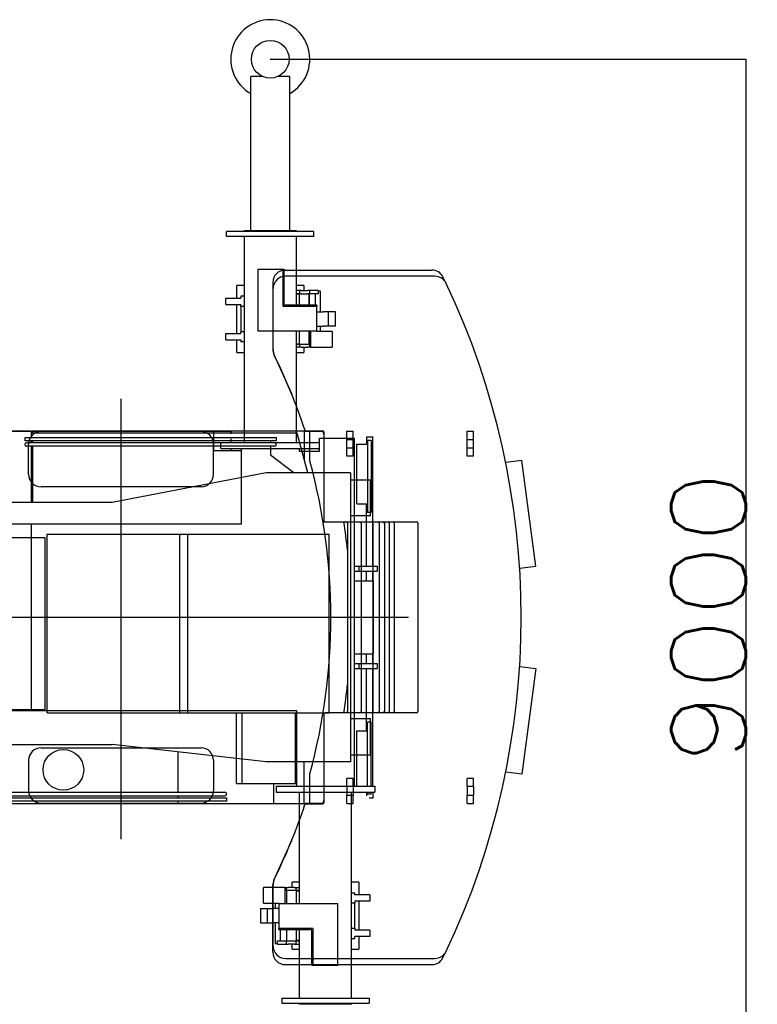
# Model space of a CAD drawing. Extents: x -5181 to 31991, y -2365 to 22251.
# Tile 36 of 39: x 11292 to 17237, y 14313 to 22251. Entities that reach past the tile are written whole.
import ezdxf

# ---------------------------------------------------------------- set-up
doc = ezdxf.new("R2010")
doc.units = 0
doc.header["$PDMODE"] = 35
doc.layers.get('0').update_dxf_attribs({"linetype": 'CONTINUOUS'})
doc.layers.get('DEFPOINTS').update_dxf_attribs({"linetype": 'CONTINUOUS'})
doc.styles.add('MX_DIMTXSTY_2', font='txt.shx', dxfattribs={"width": 1.15, "bigfont": 'extfont.shx'})
doc.styles.add('MX_NOTE_STANDARD', font='txt.shx', dxfattribs={"bigfont": 'extfont.shx'})
doc.dimstyles.new('MXDIMSTYLE', dxfattribs={"dimtxt": 2.8, "dimasz": 2.5, "dimexe": 1, "dimexo": 0.5, "dimgap": 0.5, "dimtad": 1, "dimdsep": 46, "dimtxsty": 'MX_NOTE_STANDARD', "dimblk1": 'OPEN30', "dimblk2": 'OPEN30', "dimsah": 1, "dimcen": 2.5, "dimadec": 0, "dimazin": 0, "dimtfac": 1, "dimtmove": 0, "dimatfit": 3, "dimldrblk": 'OPEN30', "dimfxl": 1, "dimtzin": 0, "dimarcsym": 0})

# ---------------------------------------------------------------- blocks, each defined once
blk = doc.blocks.new('_OPEN30')
at = {"color": 0, "linetype": 'ByBlock', "lineweight": -2}
for p, q in [((-1, 0.267949), (0, 0)), ((0, 0), (-1, -0.267949)), ((0, 0), (-1, 0))]:
    blk.add_line(p, q, dxfattribs=at)
blk = doc.blocks.new('*D2')
at = {"color": 0, "linetype": 'Continuous', "lineweight": -2}
for p, q in [((13312.310626, 21932.699309), (17144.898761, 21932.699309)), ((17143.898761, 21929.929309), (17143.898761, 12935.469309)), ((13757.310626, 12932.699309), (17144.898761, 12932.699309))]:
    blk.add_line(p, q, dxfattribs=at)
at = {"layer": 'DEFPOINTS', "color": 0, "linetype": 'Continuous', "lineweight": 0}
for p in [(13311.810626, 21932.699309), (13756.810626, 12932.699309), (17143.898761, 12932.699309)]:
    blk.add_point(p, dxfattribs=at)
at = {"color": 0, "linetype": 'Continuous', "lineweight": -2, "xscale": 2.77, "yscale": 2.77, "zscale": 2.77}
for p, rotation in [((17143.898761, 21932.699309), 90), ((17143.898761, 12932.699309), 270)]:
    blk.add_blockref('_OPEN30', p, dxfattribs=dict(at, rotation=rotation))
at = {"color": 0, "linetype": 'Continuous', "insert": (16843.398761, 17432.699309), "char_height": 600, "attachment_point": 5, "rotation": 90, "line_spacing_factor": 0.792857, "style": 'MX_DIMTXSTY_2'}
blk.add_mtext('\\A1;9000', dxfattribs=at)

msp = doc.modelspace()

# ---------------------------------------------------------------- linework, layer by layer
at = {"color": 130, "linetype": 'Continuous'}
for p, q in [((13252.36, 21792.7), (13154.31, 21792.7)), ((13154.31, 20552.7), (13154.31, 21792.7)), ((13469.31, 21792.7), (13371.26, 21792.7)), ((13469.31, 20552.7), (13469.31, 21792.7)), ((13009.81, 20542.7), (12959.81, 20542.7)), ((12959.81, 20502.7), (12959.81, 20542.7)), ((13009.81, 20502.7), (12959.81, 20502.7)), ((13613.81, 20542.7), (13009.81, 20542.7)), ((13613.81, 20502.7), (13009.81, 20502.7)), ((13101.81, 20552.7), (13521.81, 20552.7)), ((13101.81, 20552.7), (13101.81, 20542.7)), ((13101.81, 20502.7), (13101.81, 18842.7)), ((13521.81, 20552.7), (13521.81, 20542.7)), ((13521.81, 20502.7), (13521.81, 19948.7)), ((13663.81, 20542.7), (13613.81, 20542.7)), ((13663.81, 20502.7), (13613.81, 20502.7)), ((13663.81, 20502.7), (13663.81, 20542.7)), ((13211.81, 20238.7), (13211.81, 19738.7)), ((13211.81, 20238.7), (13411.81, 20238.7)), ((13411.81, 20238.7), (13421.81, 20238.7)), ((13411.81, 20238.7), (13411.81, 19948.7)), ((13421.81, 20238.7), (13421.81, 19958.7)), ((13101.81, 20108.25), (13042.26, 20108.25)), ((13042.26, 20006.7), (13042.26, 20108.25)), ((13581.36, 20108.25), (13521.81, 20108.25)), ((13581.36, 20108.25), (13581.36, 20066.7)), ((12954.31, 19955.7), (12954.31, 20006.7)), ((12954.31, 20006.7), (13074.31, 20006.7)), ((13101.81, 20022.7), (13074.31, 20022.7)), ((13074.31, 20022.7), (13074.31, 20006.7)), ((13546.81, 20066.7), (13521.81, 20066.7)), ((13546.81, 20041.7), (13521.81, 20041.7)), ((13548.66, 20038.7), (13521.81, 20038.7)), ((13524.31, 19948.7), (13524.31, 20038.7)), ((13546.81, 20066.7), (13546.81, 20041.7)), ((13561.81, 20066.7), (13546.81, 20066.7)), ((13561.81, 20041.7), (13546.81, 20041.7)), ((13548.66, 19948.7), (13548.66, 20041.7)), ((13561.81, 20066.7), (13611.81, 20066.7)), ((13561.81, 20041.7), (13611.81, 20041.7)), ((13626.81, 20066.7), (13611.81, 20066.7)), ((13626.81, 20041.7), (13611.81, 20041.7)), ((13624.96, 19948.7), (13624.96, 20041.7)), ((13634.13, 20066.7), (13626.81, 20066.7)), ((13626.81, 20066.7), (13626.81, 20041.7)), ((13634.13, 20041.7), (13626.81, 20041.7)), ((13626.81, 19948.7), (13626.81, 20041.7)), ((13691.49, 20066.7), (13634.13, 20066.7)), ((13691.49, 20041.7), (13634.13, 20041.7)), ((13676.81, 19948.7), (13676.81, 20041.7)), ((13698.81, 20066.7), (13691.49, 20066.7)), ((13698.81, 20041.7), (13691.49, 20041.7)), ((13698.81, 20066.7), (13698.81, 20041.7)), ((13716.81, 20063), (13698.81, 20063)), ((13716.81, 19896.7), (13716.81, 20063)), ((12954.31, 19955.7), (13074.31, 19955.7)), ((13042.26, 19720.7), (13042.26, 19955.7)), ((13074.31, 19939.7), (13074.31, 19955.7)), ((13074.31, 19939.7), (13074.31, 19735.7)), ((13101.81, 19939.7), (13074.31, 19939.7)), ((13686.81, 19938.7), (13421.81, 19938.7)), ((13686.81, 19948.7), (13431.81, 19948.7)), ((13686.81, 19948.7), (13686.81, 19938.7)), ((13686.81, 19738.7), (13686.81, 19938.7)), ((13686.81, 19896.7), (13741.11, 19896.7)), ((13801.81, 19896.7), (13741.11, 19896.7)), ((13781.81, 19780.7), (13781.81, 19896.7)), ((13836.81, 19896.7), (13801.81, 19896.7)), ((13836.81, 19780.7), (13836.81, 19896.7)), ((13686.81, 19780.7), (13741.11, 19780.7)), ((13716.81, 19739.3), (13716.81, 19780.7)), ((13801.81, 19780.7), (13741.11, 19780.7)), ((13836.81, 19780.7), (13801.81, 19780.7)), ((12954.31, 19670.7), (12954.31, 19720.7)), ((12954.31, 19720.7), (13074.31, 19720.7)), ((13101.81, 19735.7), (13074.31, 19735.7)), ((13074.31, 19720.7), (13074.31, 19735.7)), ((13686.81, 19738.7), (13211.81, 19738.7)), ((13521.81, 19738.7), (13521.81, 18842.7)), ((13524.31, 19638.7), (13524.31, 19738.7)), ((13548.66, 19635.7), (13548.66, 19738.7)), ((13624.96, 19635.7), (13624.96, 19738.7)), ((13626.81, 19635.7), (13626.81, 19738.7)), ((13636.81, 19738.7), (13636.81, 19609.1)), ((13686.81, 19739.3), (13806.81, 19739.3)), ((13813.41, 19615.7), (13813.41, 19732.7)), ((12954.31, 19670.7), (13074.31, 19670.7)), ((13042.26, 19569.15), (13042.26, 19670.7)), ((13074.31, 19670.7), (13074.31, 19654.7)), ((13101.81, 19654.7), (13074.31, 19654.7)), ((13524.31, 19638.7), (13521.81, 19638.7)), ((13521.81, 19635.7), (13546.81, 19635.7)), ((13546.81, 19610.7), (13521.81, 19610.7)), ((13524.31, 19638.7), (13548.66, 19638.7)), ((13546.81, 19635.7), (13626.81, 19635.7)), ((13546.81, 19635.7), (13546.81, 19610.7)), ((13561.81, 19610.7), (13546.81, 19610.7)), ((13561.81, 19610.7), (13611.81, 19610.7)), ((13581.36, 19610.7), (13581.36, 19569.15)), ((13626.81, 19610.7), (13611.81, 19610.7)), ((13626.81, 19635.7), (13626.81, 19610.7)), ((13636.81, 19635.7), (13626.81, 19635.7)), ((13634.13, 19610.7), (13626.81, 19610.7)), ((13636.81, 19610.7), (13634.13, 19610.7)), ((13806.81, 19609.1), (13636.81, 19609.1)), ((13042.26, 19569.15), (13101.81, 19569.15)), ((13521.81, 19569.15), (13581.36, 19569.15)), ((13546.81, 15126.7), (13546.81, 16022.7)), ((13966.81, 14362.7), (13966.81, 16022.7)), ((13255.21, 15249.7), (13255.21, 15132.7)), ((13261.81, 15256.3), (13431.81, 15256.3)), ((13431.81, 15126.7), (13431.81, 15256.3)), ((13431.81, 15254.7), (13434.49, 15254.7)), ((13434.49, 15254.7), (13441.81, 15254.7)), ((13441.81, 15229.7), (13441.81, 15254.7)), ((13441.81, 15254.7), (13456.81, 15254.7)), ((13506.81, 15254.7), (13456.81, 15254.7)), ((13546.81, 15296.25), (13487.26, 15296.25)), ((13487.26, 15254.7), (13487.26, 15296.25)), ((13506.81, 15254.7), (13521.81, 15254.7)), ((13521.81, 15229.7), (13521.81, 15254.7)), ((13521.81, 15254.7), (13546.81, 15254.7)), ((14026.36, 15296.25), (13966.81, 15296.25)), ((14026.36, 15296.25), (14026.36, 15194.7)), ((13431.81, 15229.7), (13434.49, 15229.7)), ((13441.81, 15229.7), (13434.49, 15229.7)), ((13456.81, 15229.7), (13441.81, 15229.7)), ((13441.81, 15229.7), (13441.81, 15126.7)), ((13443.66, 15229.7), (13443.66, 15126.7)), ((13506.81, 15229.7), (13456.81, 15229.7)), ((13521.81, 15229.7), (13506.81, 15229.7)), ((13519.96, 15229.7), (13519.96, 15126.7)), ((13519.96, 15226.7), (13546.81, 15226.7)), ((13546.81, 15229.7), (13521.81, 15229.7)), ((13544.31, 15226.7), (13544.31, 15126.7)), ((13966.81, 15210.7), (13994.31, 15210.7)), ((13994.31, 15194.7), (13994.31, 15210.7)), ((14114.31, 15194.7), (13994.31, 15194.7)), ((14114.31, 15194.7), (14114.31, 15144.7)), ((13231.81, 15084.7), (13231.81, 14968.7)), ((13231.81, 15084.7), (13266.81, 15084.7)), ((13381.81, 15126.1), (13261.81, 15126.1)), ((13266.81, 15084.7), (13286.81, 15084.7)), ((13286.81, 15084.7), (13327.52, 15084.7)), ((13286.81, 15084.7), (13286.81, 14968.7)), ((13381.81, 15084.7), (13327.52, 15084.7)), ((13351.81, 15126.1), (13351.81, 15084.7)), ((13381.81, 15126.7), (13856.81, 15126.7)), ((13381.81, 15126.7), (13381.81, 14926.7)), ((13856.81, 14626.7), (13856.81, 15126.7)), ((13966.81, 15129.7), (13994.31, 15129.7)), ((14114.31, 15144.7), (13994.31, 15144.7)), ((13994.31, 15144.7), (13994.31, 15129.7)), ((13994.31, 14925.7), (13994.31, 15129.7)), ((14026.36, 15144.7), (14026.36, 14909.7)), ((13231.81, 14968.7), (13266.81, 14968.7)), ((13266.81, 14968.7), (13286.81, 14968.7)), ((13286.81, 14968.7), (13327.52, 14968.7)), ((13381.81, 14968.7), (13327.52, 14968.7)), ((13351.81, 14968.7), (13351.81, 14802.4)), ((13381.81, 14916.7), (13381.81, 14926.7)), ((13381.81, 14926.7), (13646.81, 14926.7)), ((13966.81, 14925.7), (13994.31, 14925.7)), ((13994.31, 14925.7), (13994.31, 14909.7)), ((13381.81, 14916.7), (13636.81, 14916.7)), ((13391.81, 14916.7), (13391.81, 14823.7)), ((13441.81, 14916.7), (13441.81, 14823.7)), ((13443.66, 14916.7), (13443.66, 14823.7)), ((13519.96, 14916.7), (13519.96, 14823.7)), ((13544.31, 14916.7), (13544.31, 14826.7)), ((13546.81, 14362.7), (13546.81, 14916.7)), ((13646.81, 14626.7), (13646.81, 14906.7)), ((13656.81, 14626.7), (13656.81, 14916.7)), ((14114.31, 14909.7), (13994.31, 14909.7)), ((14114.31, 14858.7), (13994.31, 14858.7)), ((13994.31, 14842.7), (13994.31, 14858.7)), ((14026.36, 14858.7), (14026.36, 14757.15)), ((14114.31, 14909.7), (14114.31, 14858.7)), ((13351.81, 14802.4), (13369.81, 14802.4)), ((13369.81, 14823.7), (13377.13, 14823.7)), ((13369.81, 14798.7), (13369.81, 14823.7)), ((13369.81, 14798.7), (13377.13, 14798.7)), ((13377.13, 14823.7), (13441.81, 14823.7)), ((13377.13, 14798.7), (13434.49, 14798.7)), ((13434.49, 14798.7), (13441.81, 14798.7)), ((13441.81, 14823.7), (13521.81, 14823.7)), ((13441.81, 14798.7), (13441.81, 14823.7)), ((13441.81, 14798.7), (13456.81, 14798.7)), ((13506.81, 14798.7), (13456.81, 14798.7)), ((13487.26, 14757.15), (13487.26, 14798.7)), ((13506.81, 14798.7), (13521.81, 14798.7)), ((13544.31, 14826.7), (13519.96, 14826.7)), ((13521.81, 14823.7), (13546.81, 14823.7)), ((13521.81, 14798.7), (13521.81, 14823.7)), ((13521.81, 14798.7), (13546.81, 14798.7)), ((13544.31, 14826.7), (13546.81, 14826.7)), ((13966.81, 14842.7), (13994.31, 14842.7)), ((13487.26, 14757.15), (13546.81, 14757.15)), ((13966.81, 14757.15), (14026.36, 14757.15)), ((13656.81, 14626.7), (13646.81, 14626.7)), ((13856.81, 14626.7), (13656.81, 14626.7)), ((13404.81, 14362.7), (13454.81, 14362.7)), ((13404.81, 14362.7), (13404.81, 14322.7)), ((13404.81, 14322.7), (13454.81, 14322.7)), ((13454.81, 14362.7), (14058.81, 14362.7)), ((13454.81, 14322.7), (14058.81, 14322.7)), ((13546.81, 14312.7), (13546.81, 14322.7)), ((13966.81, 14312.7), (13546.81, 14312.7)), ((13966.81, 14312.7), (13966.81, 14322.7)), ((14058.81, 14362.7), (14108.81, 14362.7)), ((14058.81, 14322.7), (14108.81, 14322.7)), ((14108.81, 14362.7), (14108.81, 14322.7))]:
    msp.add_line(p, q, dxfattribs=at)
at = {"color": 251, "linetype": 'Continuous'}
for p, q in [((13432.71, 20232.7), (14613.4, 20232.7)), ((14639.44, 20182.7), (13434.31, 20182.7)), ((13332.71, 20132.7), (13332.71, 19592.05)), ((13334.31, 19589.01), (13334.31, 20082.7)), ((13341.43, 19551.21), (13484.67, 19231.02)), ((13599.46, 18937.7), (13734.31, 18937.7)), ((13601.11, 18932.7), (13734.31, 18932.7)), ((13630.31, 18694.26), (13630.31, 18932.7)), ((13744.31, 18927.7), (13744.31, 18212.7)), ((13929.31, 18932.7), (13979.31, 18932.7)), ((13929.31, 18867.7), (13929.31, 18932.7)), ((13979.31, 18867.7), (13979.31, 18932.7)), ((14899.31, 18932.7), (14949.31, 18932.7)), ((14899.31, 18867.7), (14899.31, 18932.7)), ((14949.31, 18867.7), (14949.31, 18932.7)), ((13929.31, 18797.7), (13929.31, 18867.7)), ((13929.31, 18867.7), (13979.31, 18867.7)), ((13979.31, 18797.7), (13979.31, 18867.7)), ((14899.31, 18867.7), (14949.31, 18867.7)), ((14899.31, 18797.7), (14899.31, 18867.7)), ((14949.31, 18797.7), (14949.31, 18867.7)), ((13979.31, 18797.7), (13929.31, 18797.7)), ((13929.31, 18732.7), (13929.31, 18797.7)), ((13979.31, 18732.7), (13979.31, 18797.7)), ((14949.31, 18797.7), (14899.31, 18797.7)), ((14899.31, 18732.7), (14899.31, 18797.7)), ((14949.31, 18732.7), (14949.31, 18797.7)), ((13979.31, 18732.7), (13929.31, 18732.7)), ((14949.31, 18732.7), (14899.31, 18732.7)), ((15338.81, 18698.2), (15209.37, 18681.16)), ((15451.11, 17845.21), (15338.81, 18698.2)), ((13744.31, 18202.7), (13744.31, 18212.64)), ((13744.31, 18202.7), (13754.24, 18202.7)), ((13754.31, 18202.7), (14491.31, 18202.7)), ((13934.31, 18192.7), (13934.31, 16672.7)), ((14044.31, 18192.7), (14044.31, 16672.7)), ((14138.31, 18192.7), (14138.31, 16672.7)), ((14190.31, 18192.7), (14190.31, 16672.7)), ((14231.31, 18192.7), (14231.31, 16672.7)), ((14271.31, 18192.7), (14271.31, 16672.7)), ((14311.31, 18192.7), (14311.31, 16672.7)), ((14501.31, 18192.7), (14501.31, 16672.7)), ((15321.88, 17828.2), (15451.11, 17845.21)), ((15321.88, 17037.2), (15451.11, 17020.19)), ((15451.11, 17020.19), (15338.81, 16167.2)), ((13744.31, 16662.7), (13754.31, 16662.7)), ((13744.31, 16652.77), (13744.31, 16662.7)), ((13744.31, 16652.7), (13744.31, 15937.7)), ((14491.31, 16662.7), (13754.31, 16662.7)), ((13630.31, 15932.7), (13630.31, 16171.14)), ((13979.31, 16132.7), (13929.31, 16132.7)), ((13929.31, 16067.7), (13929.31, 16132.7)), ((13979.31, 16067.7), (13979.31, 16132.7)), ((14949.31, 16132.7), (14899.31, 16132.7)), ((14899.31, 16067.7), (14899.31, 16132.7)), ((14949.31, 16067.7), (14949.31, 16132.7)), ((15338.81, 16167.2), (15209.37, 16184.24)), ((13929.31, 16067.7), (13929.31, 15997.7)), ((13979.31, 16067.7), (13929.31, 16067.7)), ((13979.31, 16067.7), (13979.31, 15997.7)), ((14899.31, 16067.7), (14899.31, 15997.7)), ((14949.31, 16067.7), (14899.31, 16067.7)), ((14949.31, 16067.7), (14949.31, 15997.7)), ((13929.31, 15997.7), (13979.31, 15997.7)), ((13929.31, 15932.7), (13929.31, 15997.7)), ((13979.31, 15932.7), (13979.31, 15997.7)), ((14899.31, 15997.7), (14949.31, 15997.7)), ((14899.31, 15932.7), (14899.31, 15997.7)), ((14949.31, 15932.7), (14949.31, 15997.7)), ((13734.31, 15927.7), (13599.46, 15927.7)), ((13734.31, 15932.7), (13601.11, 15932.7)), ((13929.31, 15932.7), (13979.31, 15932.7)), ((14899.31, 15932.7), (14949.31, 15932.7)), ((13341.43, 15314.19), (13484.67, 15634.38)), ((13332.71, 14732.7), (13332.71, 15273.35)), ((13334.31, 14782.7), (13334.31, 15276.39)), ((13432.71, 14632.7), (14613.4, 14632.7)), ((13434.31, 14682.7), (14639.44, 14682.7))]:
    msp.add_line(p, q, dxfattribs=at)
at = {"color": 104, "linetype": 'Continuous'}
for p, q in [((12109.31, 15644.99), (12109.31, 19193.79)), ((4079.31, 18932.7), (12997.11, 18932.7)), ((12754.31, 18930.2), (11464.31, 18930.2)), ((12853.31, 18932.7), (12853.31, 18777.7)), ((12997.11, 18912.7), (12997.11, 18932.7)), ((11364.31, 18585.2), (11364.31, 18830.2)), ((12854.31, 18585.2), (12854.31, 18830.2)), ((12914.31, 18792.7), (12914.31, 18842.7)), ((12914.31, 18842.7), (13044.31, 18842.7)), ((12997.11, 18842.7), (12997.11, 18872.7)), ((13044.31, 18842.7), (13579.31, 18842.7)), ((13579.31, 18842.7), (13709.31, 18842.7)), ((13709.31, 18792.7), (13709.31, 18842.7)), ((13709.61, 18877), (13989.31, 18877)), ((13709.61, 18773), (13709.61, 18877)), ((13989.31, 18877), (13989.31, 16072.7)), ((14009.81, 18827.7), (14094.81, 18827.7)), ((14009.81, 18347.7), (14009.81, 18827.7)), ((14089.81, 18887.2), (14139.81, 18887.2)), ((14089.81, 18827.7), (14089.81, 18887.2)), ((14123.81, 18857.7), (14094.81, 18857.7)), ((14094.81, 18857.7), (14094.81, 18277.7)), ((14123.81, 18857.7), (14123.81, 18277.7)), ((14123.81, 18852.7), (14124.31, 18852.7)), ((14124.31, 18852.7), (14124.31, 18712.2)), ((14138.31, 17845.2), (14138.31, 18887.2)), ((12853.31, 18777.7), (13079.31, 18777.7)), ((12914.31, 18792.7), (13044.31, 18792.7)), ((12997.11, 18777.7), (12997.11, 18792.7)), ((13044.31, 18792.7), (13579.31, 18792.7)), ((13079.31, 18182.7), (13079.31, 18792.7)), ((13544.31, 18792.7), (13544.31, 18773)), ((13544.31, 18773), (13709.61, 18773)), ((13579.31, 18792.7), (13709.31, 18792.7)), ((14123.81, 18712.2), (14124.31, 18712.2)), ((14124.31, 18712.2), (14124.31, 18569.3)), ((14123.81, 18569.3), (14124.31, 18569.3)), ((14124.31, 18569.3), (14124.31, 18426)), ((12754.31, 18485.2), (11464.31, 18485.2)), ((14123.81, 18426), (14124.31, 18426)), ((14124.31, 18426), (14124.31, 18282.7)), ((14009.81, 18347.7), (14094.81, 18347.7)), ((14088.31, 17845.2), (14088.31, 18347.7)), ((14123.81, 18277.7), (14094.81, 18277.7)), ((14123.81, 18282.7), (14124.31, 18282.7)), ((13079.31, 18182.7), (10476.91, 18182.7)), ((11385.01, 18182.7), (11385.01, 16682.7)), ((13987.81, 17845.2), (14027.81, 17845.2)), ((13987.81, 17805.2), (14027.81, 17805.2)), ((14027.81, 17805.2), (14027.81, 17845.2)), ((14027.81, 17845.2), (14133.75, 17845.2)), ((14027.81, 17805.2), (14133.75, 17805.2)), ((14088.31, 17727.7), (14088.31, 17805.2)), ((14133.75, 17845.2), (14172.81, 17845.2)), ((14133.75, 17805.2), (14172.81, 17805.2)), ((14138.31, 17727.7), (14138.31, 17805.2)), ((14172.81, 17845.2), (14172.81, 17805.2)), ((13989.31, 17727.7), (14139.81, 17727.7)), ((14139.81, 17727.7), (14139.81, 17137.7)), ((14427.19, 17432.7), (-2116.09, 17432.7)), ((13989.31, 17137.7), (14139.81, 17137.7)), ((14088.31, 17060.2), (14088.31, 17137.7)), ((14138.31, 17060.2), (14138.31, 17137.7)), ((13987.81, 17060.2), (14027.81, 17060.2)), ((13987.81, 17020.2), (14027.81, 17020.2)), ((14027.81, 17020.2), (14027.81, 17060.2)), ((14027.81, 17060.2), (14133.75, 17060.2)), ((14027.81, 17020.2), (14133.75, 17020.2)), ((14088.31, 16517.7), (14088.31, 17020.2)), ((14133.75, 17060.2), (14172.81, 17060.2)), ((14133.75, 17020.2), (14172.81, 17020.2)), ((14138.31, 16072.7), (14138.31, 17020.2)), ((14172.81, 17060.2), (14172.81, 17020.2)), ((10633.41, 16682.7), (11385.01, 16682.7)), ((11385.01, 16682.7), (13524.31, 16682.7)), ((13524.31, 16682.7), (13524.31, 16072.7)), ((13039.81, 16662.7), (13084.31, 16662.7)), ((13039.81, 16092.7), (13039.81, 16662.7)), ((13084.31, 16662.7), (13514.31, 16662.7)), ((13084.31, 16092.7), (13084.31, 16662.7)), ((13514.31, 16092.7), (13514.31, 16662.7)), ((14009.81, 16517.7), (14094.81, 16517.7)), ((14009.81, 16072.7), (14009.81, 16517.7)), ((14123.81, 16587.7), (14094.81, 16587.7)), ((14094.81, 16072.7), (14094.81, 16587.7)), ((14123.81, 16072.7), (14123.81, 16587.7)), ((14123.81, 16582.7), (14124.31, 16582.7)), ((14124.31, 16439.4), (14124.31, 16582.7)), ((14123.81, 16439.4), (14124.31, 16439.4)), ((14124.31, 16296.1), (14124.31, 16439.4)), ((11464.31, 16380.2), (12754.31, 16380.2)), ((11364.31, 16280.2), (11364.31, 16035.2)), ((12854.31, 16280.2), (12854.31, 16035.2)), ((14123.81, 16296.1), (14124.31, 16296.1)), ((14124.31, 16153.2), (14124.31, 16296.1)), ((14123.81, 16153.2), (14124.31, 16153.2)), ((14124.31, 16072.7), (14124.31, 16153.2)), ((13039.81, 16092.7), (13084.31, 16092.7)), ((13084.31, 16092.7), (13514.31, 16092.7)), ((13339.31, 15932.7), (13339.31, 16092.7)), ((13359.31, 16072.7), (13359.31, 16022.7)), ((13359.31, 16072.7), (13489.31, 16072.7)), ((13489.31, 16072.7), (14024.31, 16072.7)), ((13514.31, 16092.7), (13524.31, 16092.7)), ((14024.31, 16072.7), (14154.31, 16072.7)), ((14154.31, 16072.7), (14154.31, 16022.7)), ((13359.31, 16022.7), (13489.31, 16022.7)), ((13489.31, 16022.7), (14024.31, 16022.7)), ((14024.31, 16022.7), (14154.31, 16022.7)), ((14089.81, 15992.7), (14089.81, 16022.7)), ((14094.81, 16007.7), (14094.81, 16022.7)), ((14123.81, 16007.7), (14094.81, 16007.7)), ((14108.81, 15978.2), (14139.81, 15978.2)), ((14123.81, 16007.7), (14123.81, 16022.7)), ((14123.81, 16012.7), (14124.31, 16012.7)), ((14124.31, 16012.7), (14124.31, 16022.7)), ((14139.81, 15978.2), (14139.81, 16022.7)), ((4565.31, 15932.7), (13339.31, 15932.7)), ((11464.31, 15935.2), (12754.31, 15935.2))]:
    msp.add_line(p, q, dxfattribs=at)
at = {"color": 40, "linetype": 'Continuous'}
for p, q in [((11384.51, 18932.7), (8369.61, 18932.7)), ((11384.51, 18932.7), (11384.51, 18883.9)), ((13528.31, 18917), (11384.51, 18917)), ((11394.51, 18932.7), (11394.51, 18917)), ((13585.01, 18932.7), (11394.51, 18932.7)), ((13613.71, 18597.7), (13528.31, 18917)), ((13585.01, 18932.7), (13585.01, 18705)), ((11333.71, 18883.9), (13360.91, 18883.9)), ((11333.71, 18883.9), (11333.71, 18856.7)), ((13360.91, 18856.7), (11333.71, 18856.7)), ((13347.31, 18838.7), (11347.31, 18838.7)), ((11384.51, 18856.7), (11384.51, 18838.7)), ((11394.51, 18856.7), (11394.51, 18838.7)), ((13313.51, 18856.7), (13313.51, 18838.7)), ((13360.91, 18856.7), (13360.91, 18883.9)), ((13347.31, 18811.5), (11347.31, 18811.5)), ((11384.51, 18811.5), (11384.51, 18357.7)), ((11394.51, 18811.5), (11394.51, 18357.7)), ((13313.51, 18811.5), (13313.51, 18743.4)), ((13313.51, 18743.4), (13504.31, 18597.7)), ((13278.31, 18597.7), (12036.31, 18357.7)), ((13959.31, 18597.7), (13278.31, 18597.7)), ((13959.31, 18597.7), (13959.31, 16267.7)), ((13959.31, 18540.7), (14120.01, 18540.7)), ((14120.01, 18250.7), (14120.01, 18540.7)), ((12036.31, 18357.7), (8369.61, 18357.7)), ((14120.01, 18250.7), (13959.31, 18250.7)), ((11513.31, 18102.7), (13786.31, 18102.7)), ((11513.31, 16662.7), (11513.31, 18102.7)), ((12581.31, 18102.7), (12581.31, 16662.7)), ((12644.31, 18102.7), (12644.31, 16662.7)), ((13786.31, 16662.7), (13786.31, 18102.7)), ((10489.61, 18076.7), (11494.31, 18076.7)), ((11494.31, 18076.7), (11494.31, 16688.7)), ((10489.61, 16688.7), (11494.31, 16688.7)), ((11513.31, 16662.7), (13786.31, 16662.7)), ((14120.01, 16614.7), (13959.31, 16614.7)), ((14120.01, 16324.7), (14120.01, 16614.7)), ((7669.31, 16407.7), (12036.31, 16407.7)), ((13278.31, 16267.7), (12036.31, 16407.7)), ((12569.31, 16021.9), (12569.31, 16347.62)), ((13959.31, 16324.7), (14120.01, 16324.7)), ((13959.31, 16267.7), (13278.31, 16267.7)), ((13584.31, 15932.7), (13584.31, 16267.7)), ((10673.21, 15976.7), (12960.41, 15976.7)), ((10686.81, 16021.9), (12946.81, 16021.9)), ((10686.81, 15994.7), (12946.81, 15994.7)), ((12569.31, 15976.7), (12569.31, 15994.7)), ((12960.41, 15949.5), (12960.41, 15976.7)), ((8914.31, 15932.7), (12569.31, 15932.7)), ((12960.41, 15949.5), (10673.21, 15949.5)), ((12569.31, 15932.7), (12569.31, 15949.5)), ((12569.31, 15932.7), (13584.31, 15932.7))]:
    msp.add_line(p, q, dxfattribs=at)
at = {"color": 130, "linetype": 'Continuous'}
msp.add_circle((13311.81, 21932.7), 152.1, dxfattribs=at)
at = {"color": 40, "linetype": 'Continuous'}
msp.add_circle((11644.31, 16202.7), 164, dxfattribs=at)
at = {"color": 130, "linetype": 'Continuous'}
for centre, radius, start, end in [((13311.81, 21932.7), 318.6, 299.626916, 240.373084), ((13421.81, 19948.7), 10, 180, 270), ((13431.81, 19958.7), 10, 180, 270), ((13806.81, 19732.7), 6.6, 0, 90), ((13806.81, 19615.7), 6.6, 270, 0), ((13261.81, 15249.7), 6.6, 90, 180), ((13261.81, 15132.7), 6.6, 180, 270), ((13646.81, 14916.7), 10, 0, 90), ((13636.81, 14906.7), 10, 0, 90)]:
    msp.add_arc(centre, radius, start, end, dxfattribs=at)
at = {"color": 251, "linetype": 'Continuous'}
for centre, radius, start, end in [((13432.71, 20132.7), 100, 90, 180), ((13434.31, 20082.7), 100, 90, 180), ((13666.17, 20132.7), 100, 90, 90.113538), ((14613.4, 20132.7), 100, 25.860574, 90), ((14639.44, 20082.7), 100, 25.303897, 90), ((9034.53, 17428.49), 6299.72, 25.516806, 25.860581), ((9034.64, 17428.54), 6299.6, 25.51681, 25.860584), ((9034.32, 17432.7), 6299.99, 334.696065, 25.303935), ((13432.71, 19592.05), 100, 180, 204.102235), ((13434.31, 19589.01), 100, 180, 206.107945), ((9034.27, 17432.7), 4800, 18.358931, 26.107945), ((15024.3, 19032.7), 100, 14.955248, 15.077605), ((13599.46, 18947.7), 10, 198.358931, 270), ((9034.27, 17432.7), 4800, 18.29619, 18.358425), ((13601.11, 18942.7), 10, 198.29619, 270), ((13734.31, 18927.7), 10, 0, 90), ((13734.31, 18922.7), 10, 0.216356, 90), ((8879.44, 17432.74), 5083.87, 16.878284, 17.155367), ((9034.31, 17432.7), 4766, 344.650844, 15.349156), ((13754.31, 18212.7), 10, 180, 270), ((8879.14, 17432.68), 5084.18, 6.12271, 8.711223), ((13924.31, 18192.7), 10, 0, 89.572109), ((14034.31, 18192.7), 10, 0, 89.61603), ((14128.31, 18192.7), 10, 0, 89.63905), ((14180.31, 18192.7), 10, 0, 89.380351), ((14221.31, 18192.7), 10, 0, 89.422261), ((14261.31, 18192.7), 10, 0, 89.46746), ((14301.31, 18192.7), 10, 0, 89.516868), ((14491.31, 18192.7), 10, 0, 90), ((8879.1, 17432.73), 5084.21, 351.288767, 353.877281), ((13924.31, 16672.7), 10, 270, 0), ((14034.31, 16672.7), 10, 270, 0), ((14128.31, 16672.7), 10, 270, 0), ((14180.31, 16672.7), 10, 270, 0), ((14221.31, 16672.7), 10, 270, 0), ((14261.31, 16672.7), 10, 270, 0), ((14301.31, 16672.7), 10, 270, 0), ((14491.31, 16672.7), 10, 270, 0), ((13754.31, 16652.7), 10, 90, 180), ((8879.88, 17432.53), 5083.41, 342.844584, 343.121667), ((9034.27, 17432.7), 4800, 333.892055, 341.70381), ((13599.46, 15917.7), 10, 90, 161.641069), ((13601.11, 15922.7), 10, 90, 161.70381), ((13734.31, 15942.7), 10, 270, 359.783643), ((13734.31, 15937.7), 10, 270, 0), ((15024.3, 15832.7), 100, 344.951258, 345.044752), ((13432.71, 15273.35), 100, 155.897765, 180), ((13434.31, 15276.39), 100, 153.892055, 180), ((13434.31, 14782.7), 100, 180, 270), ((13432.71, 14732.7), 100, 180, 270), ((14613.4, 14732.7), 100, 270, 334.139426), ((14639.44, 14782.7), 100, 270, 334.696103), ((9034.66, 17436.85), 6299.59, 334.139415, 334.48319), ((9034.67, 17436.84), 6299.57, 334.139415, 334.483189)]:
    msp.add_arc(centre, radius, start, end, dxfattribs=at)
at = {"color": 104, "linetype": 'Continuous'}
for centre, start, end in [((11464.31, 18830.2), 90, 180), ((12754.31, 18830.2), 0, 90), ((11464.31, 18585.2), 180, 270), ((12754.31, 18585.2), 270, 0), ((11464.31, 16280.2), 90, 180), ((12754.31, 16280.2), 0, 90), ((11464.31, 16035.2), 180, 270), ((12754.31, 16035.2), 270, 0)]:
    msp.add_arc(centre, 100, start, end, dxfattribs=at)
at = {"color": 40, "linetype": 'Continuous'}
for centre, start, end in [((11347.31, 18825.1), 90.001179, 270.001179), ((13347.31, 18825.1), 269.998821, 89.99882), ((12946.81, 16008.3), 270.001179, 90.001179)]:
    msp.add_arc(centre, 13.6, start, end, dxfattribs=at)
at = {"color": 20, "linetype": 'Continuous'}
msp.add_point((13311.81, 21932.7), dxfattribs=at)

# ---------------------------------------------------------------- dimensions: what is measured, and where the dimension line sits
at = {"color": 7, "linetype": 'Continuous'}
dim = msp.add_linear_dim(base=(17143.9, 12932.7), p1=(13311.81, 21932.7), p2=(13756.81, 12932.7), angle=90, text='\\A1;<>', dimstyle='MXDIMSTYLE', override={"dimtxt": 600, "dimasz": 2.77, "dimdec": 1, "dimtxsty": 'MX_DIMTXSTY_2', "dimtzin": 8}, dxfattribs=at)
dim.commit()
dim.dimension.update_dxf_attribs({"geometry": '*D2', "text_midpoint": (17143.9, 17432.7), "dimtype": 160})

doc.saveas('drawing.dxf')
